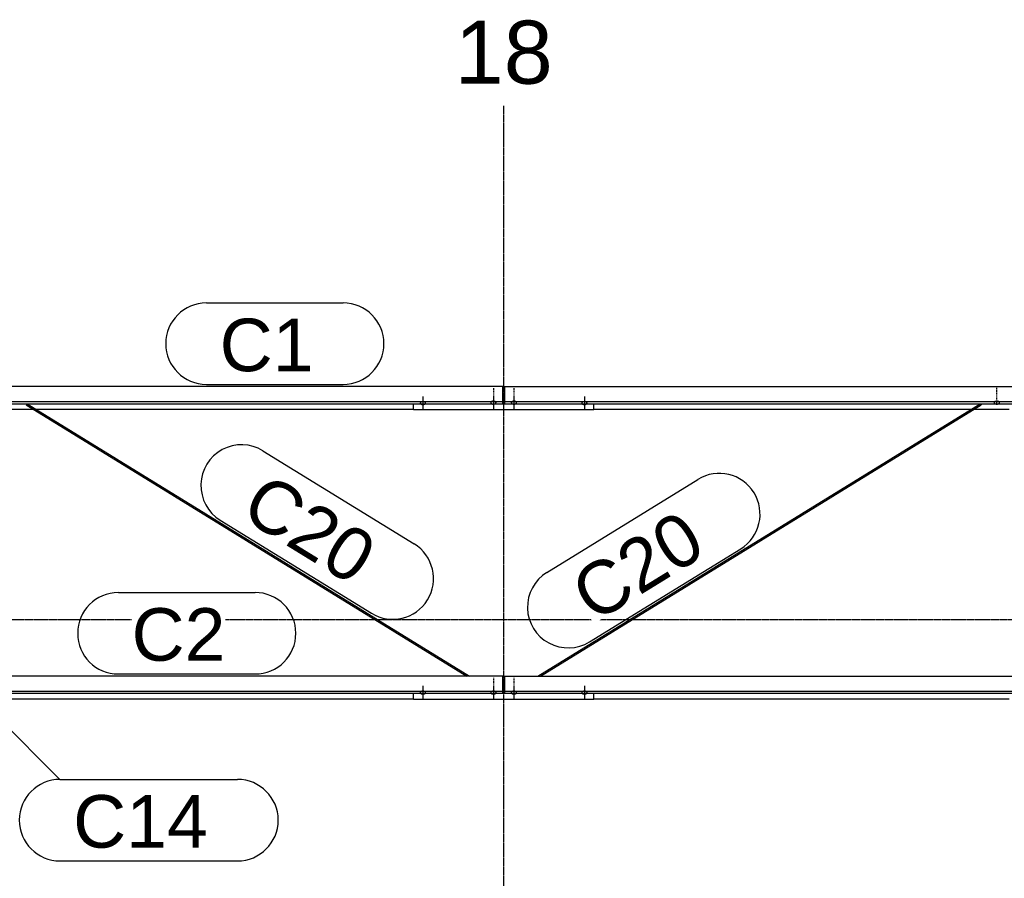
# Model space of a CAD drawing. Header units: millimetres. Extents: x -4888 to 73862, y -29046 to 15504.
# Tile 109 of 111: x 57851 to 61205, y 9708 to 12633. Entities that reach past the tile are written whole.
import ezdxf

# ---------------------------------------------------------------- set-up
doc = ezdxf.new("R2010")
doc.units = ezdxf.units.MM
doc.linetypes.add('DXK_LINE_DOT2', pattern=[3.9198, 1.9599, -1.9599])
doc.linetypes.add('DXK_LINE_DOT3', pattern=[5.9187, 2.979, -0.9799, 0.9799, -0.9799])
doc.styles.add('Arial', font='ARIAL.TTF', dxfattribs={"height": 0.2})

# ---------------------------------------------------------------- blocks, each defined once
blk = doc.blocks.new('Bolt-1953139-17663 - 1282')
at = {"color": 5, "linetype": 'DXK_LINE_DOT2'}
blk.add_line((59465, 10391.8), (59465, 10349.5), dxfattribs=at)
blk = doc.blocks.new('Bolt-1953139-17667 - 1282')
at = {"color": 5, "linetype": 'Continuous'}
for p, q in [((59216.2, 10341.9), (59216, 10341.4)), ((59216, 10341.4), (59216, 10340.9)), ((59216, 10340.9), (59216, 10340.5)), ((59216, 10340.5), (59216.2, 10340)), ((59216.4, 10342.3), (59216.2, 10341.9)), ((59216.2, 10340), (59216.4, 10339.6)), ((59216.7, 10342.8), (59216.4, 10342.3)), ((59216.4, 10339.6), (59216.7, 10339.1)), ((59217.1, 10343.2), (59216.7, 10342.8)), ((59216.7, 10339.1), (59217.1, 10338.7)), ((59217.5, 10343.6), (59217.1, 10343.2)), ((59217.1, 10338.7), (59217.5, 10338.3)), ((59218, 10344), (59217.5, 10343.6)), ((59217.5, 10338.3), (59218, 10337.9)), ((59218.6, 10344.3), (59218, 10344)), ((59218, 10337.9), (59218.6, 10337.6)), ((59219.3, 10344.7), (59218.6, 10344.3)), ((59218.6, 10337.6), (59219.3, 10337.2)), ((59220, 10344.9), (59219.3, 10344.7)), ((59219.3, 10337.2), (59220, 10337)), ((59220.8, 10345.2), (59220, 10344.9)), ((59220, 10337), (59220.8, 10336.7)), ((59221.6, 10345.4), (59220.8, 10345.2)), ((59220.8, 10336.7), (59221.6, 10336.5)), ((59222.4, 10345.5), (59221.6, 10345.4)), ((59221.6, 10336.5), (59222.4, 10336.4)), ((59223.2, 10345.6), (59222.4, 10345.5)), ((59222.4, 10336.4), (59223.2, 10336.3)), ((59224.1, 10345.7), (59223.2, 10345.6)), ((59223.2, 10336.3), (59224.1, 10336.2)), ((59225, 10345.7), (59224.1, 10345.7)), ((59224.1, 10336.2), (59225, 10336.2)), ((59225, 10363.5), (59225, 10321.1)), ((59225.9, 10345.7), (59225, 10345.7)), ((59225, 10336.2), (59225.9, 10336.2)), ((59226.8, 10345.6), (59225.9, 10345.7)), ((59225.9, 10336.2), (59226.8, 10336.3)), ((59227.6, 10345.5), (59226.8, 10345.6)), ((59226.8, 10336.3), (59227.6, 10336.4)), ((59228.4, 10345.4), (59227.6, 10345.5)), ((59227.6, 10336.4), (59228.4, 10336.5)), ((59229.2, 10345.2), (59228.4, 10345.4)), ((59228.4, 10336.5), (59229.2, 10336.7)), ((59230, 10344.9), (59229.2, 10345.2)), ((59229.2, 10336.7), (59230, 10337)), ((59230.7, 10344.7), (59230, 10344.9)), ((59230, 10337), (59230.7, 10337.2)), ((59231.4, 10344.3), (59230.7, 10344.7)), ((59230.7, 10337.2), (59231.4, 10337.6)), ((59232, 10344), (59231.4, 10344.3)), ((59231.4, 10337.6), (59232, 10337.9)), ((59232.5, 10343.6), (59232, 10344)), ((59232, 10337.9), (59232.5, 10338.3)), ((59232.9, 10343.2), (59232.5, 10343.6)), ((59232.5, 10338.3), (59232.9, 10338.7)), ((59233.3, 10342.8), (59232.9, 10343.2)), ((59232.9, 10338.7), (59233.3, 10339.1)), ((59233.6, 10342.3), (59233.3, 10342.8)), ((59233.3, 10339.1), (59233.6, 10339.6)), ((59233.8, 10341.9), (59233.6, 10342.3)), ((59233.6, 10339.6), (59233.8, 10340)), ((59234, 10341.4), (59233.8, 10341.9)), ((59233.8, 10340), (59234, 10340.5)), ((59234, 10340.9), (59234, 10341.4)), ((59234, 10340.5), (59234, 10340.9))]:
    blk.add_line(p, q, dxfattribs=at)
blk = doc.blocks.new('Bolt-1953139-17631 - 1282')
at = {"color": 5, "linetype": 'Continuous'}
for p, q in [((59775, 11349.8), (59775, 11307.4)), ((59766.2, 11328.2), (59766, 11327.7)), ((59766, 11327.7), (59766, 11327.2)), ((59766, 11327.2), (59766, 11326.8)), ((59766, 11326.8), (59766.2, 11326.3)), ((59766.4, 11328.6), (59766.2, 11328.2)), ((59766.2, 11326.3), (59766.4, 11325.8)), ((59766.7, 11329.1), (59766.4, 11328.6)), ((59766.4, 11325.8), (59766.7, 11325.4)), ((59767.1, 11329.5), (59766.7, 11329.1)), ((59766.7, 11325.4), (59767.1, 11325)), ((59767.5, 11329.9), (59767.1, 11329.5)), ((59767.1, 11325), (59767.5, 11324.6)), ((59768, 11330.3), (59767.5, 11329.9)), ((59767.5, 11324.6), (59768, 11324.2)), ((59768.6, 11330.6), (59768, 11330.3)), ((59768, 11324.2), (59768.6, 11323.8)), ((59769.3, 11330.9), (59768.6, 11330.6)), ((59768.6, 11323.8), (59769.3, 11323.5)), ((59770, 11331.2), (59769.3, 11330.9)), ((59769.3, 11323.5), (59770, 11323.3)), ((59770.8, 11331.5), (59770, 11331.2)), ((59770, 11323.3), (59770.8, 11323)), ((59771.6, 11331.7), (59770.8, 11331.5)), ((59770.8, 11323), (59771.6, 11322.8)), ((59772.4, 11331.8), (59771.6, 11331.7)), ((59771.6, 11322.8), (59772.4, 11322.7)), ((59773.2, 11331.9), (59772.4, 11331.8)), ((59772.4, 11322.7), (59773.2, 11322.5)), ((59774.1, 11332), (59773.2, 11331.9)), ((59773.2, 11322.5), (59774.1, 11322.5)), ((59775, 11332), (59774.1, 11332)), ((59774.1, 11322.5), (59775, 11322.4)), ((59775.9, 11332), (59775, 11332)), ((59775, 11322.4), (59775.9, 11322.5)), ((59776.8, 11331.9), (59775.9, 11332)), ((59775.9, 11322.5), (59776.8, 11322.5)), ((59777.6, 11331.8), (59776.8, 11331.9)), ((59776.8, 11322.5), (59777.6, 11322.7)), ((59778.4, 11331.7), (59777.6, 11331.8)), ((59777.6, 11322.7), (59778.4, 11322.8)), ((59779.2, 11331.5), (59778.4, 11331.7)), ((59778.4, 11322.8), (59779.2, 11323)), ((59780, 11331.2), (59779.2, 11331.5)), ((59779.2, 11323), (59780, 11323.3)), ((59780.7, 11330.9), (59780, 11331.2)), ((59780, 11323.3), (59780.7, 11323.5)), ((59781.4, 11330.6), (59780.7, 11330.9)), ((59780.7, 11323.5), (59781.4, 11323.8)), ((59782, 11330.3), (59781.4, 11330.6)), ((59781.4, 11323.8), (59782, 11324.2)), ((59782.5, 11329.9), (59782, 11330.3)), ((59782, 11324.2), (59782.5, 11324.6)), ((59782.9, 11329.5), (59782.5, 11329.9)), ((59782.5, 11324.6), (59782.9, 11325)), ((59783.3, 11329.1), (59782.9, 11329.5)), ((59782.9, 11325), (59783.3, 11325.4)), ((59783.6, 11328.6), (59783.3, 11329.1)), ((59783.3, 11325.4), (59783.6, 11325.8)), ((59783.8, 11328.2), (59783.6, 11328.6)), ((59783.6, 11325.8), (59783.8, 11326.3)), ((59784, 11327.7), (59783.8, 11328.2)), ((59783.8, 11326.3), (59784, 11326.8)), ((59784, 11327.2), (59784, 11327.7)), ((59784, 11326.8), (59784, 11327.2))]:
    blk.add_line(p, q, dxfattribs=at)
blk = doc.blocks.new('Part-1953139-17227 - 1282')
at = {"color": 3, "linetype": 'Continuous'}
for p, q in [((59497, 11383.2), (56003, 11383.2)), ((56003, 11383.2), (56003, 11324.9)), ((59497, 11324.9), (59497, 11383.2)), ((56003, 11332.4), (59497, 11332.4)), ((56003, 11324.9), (59497, 11324.9)), ((56003, 11306.2), (56003, 11324.9)), ((56003, 11306.2), (57593.5, 11306.2)), ((57602.6, 11306.2), (57722, 11306.2)), ((57769, 11306.2), (57897.4, 11306.2)), ((57906.5, 11306.2), (59193, 11306.2))]:
    blk.add_line(p, q, dxfattribs=at)
blk = doc.blocks.new('GridLine-1953139-4961 - 1282')
at = {"color": 174, "linetype": 'DXK_LINE_DOT3'}
blk.add_line((-1750, 10590), (64750, 10590), dxfattribs=at)
blk = doc.blocks.new('Bolt-1953139-17668 - 1282')
at = {"color": 5, "linetype": 'Continuous'}
for p, q in [((59766.2, 10341.9), (59766, 10341.4)), ((59766, 10341.4), (59766, 10340.9)), ((59766, 10340.9), (59766, 10340.5)), ((59766, 10340.5), (59766.2, 10340)), ((59766.4, 10342.3), (59766.2, 10341.9)), ((59766.2, 10340), (59766.4, 10339.6)), ((59766.7, 10342.8), (59766.4, 10342.3)), ((59766.4, 10339.6), (59766.7, 10339.1)), ((59767.1, 10343.2), (59766.7, 10342.8)), ((59766.7, 10339.1), (59767.1, 10338.7)), ((59767.5, 10343.6), (59767.1, 10343.2)), ((59767.1, 10338.7), (59767.5, 10338.3)), ((59768, 10344), (59767.5, 10343.6)), ((59767.5, 10338.3), (59768, 10337.9)), ((59768.6, 10344.3), (59768, 10344)), ((59768, 10337.9), (59768.6, 10337.6)), ((59769.3, 10344.7), (59768.6, 10344.3)), ((59768.6, 10337.6), (59769.3, 10337.2)), ((59770, 10344.9), (59769.3, 10344.7)), ((59769.3, 10337.2), (59770, 10337)), ((59770.8, 10345.2), (59770, 10344.9)), ((59770, 10337), (59770.8, 10336.7)), ((59771.6, 10345.4), (59770.8, 10345.2)), ((59770.8, 10336.7), (59771.6, 10336.5)), ((59772.4, 10345.5), (59771.6, 10345.4)), ((59771.6, 10336.5), (59772.4, 10336.4)), ((59773.2, 10345.6), (59772.4, 10345.5)), ((59772.4, 10336.4), (59773.2, 10336.3)), ((59774.1, 10345.7), (59773.2, 10345.6)), ((59773.2, 10336.3), (59774.1, 10336.2)), ((59775, 10345.7), (59774.1, 10345.7)), ((59774.1, 10336.2), (59775, 10336.2)), ((59775, 10363.5), (59775, 10321.1)), ((59775.9, 10345.7), (59775, 10345.7)), ((59775, 10336.2), (59775.9, 10336.2)), ((59776.8, 10345.6), (59775.9, 10345.7)), ((59775.9, 10336.2), (59776.8, 10336.3)), ((59777.6, 10345.5), (59776.8, 10345.6)), ((59776.8, 10336.3), (59777.6, 10336.4)), ((59778.4, 10345.4), (59777.6, 10345.5)), ((59777.6, 10336.4), (59778.4, 10336.5)), ((59779.2, 10345.2), (59778.4, 10345.4)), ((59778.4, 10336.5), (59779.2, 10336.7)), ((59780, 10344.9), (59779.2, 10345.2)), ((59779.2, 10336.7), (59780, 10337)), ((59780.7, 10344.7), (59780, 10344.9)), ((59780, 10337), (59780.7, 10337.2)), ((59781.4, 10344.3), (59780.7, 10344.7)), ((59780.7, 10337.2), (59781.4, 10337.6)), ((59782, 10344), (59781.4, 10344.3)), ((59781.4, 10337.6), (59782, 10337.9)), ((59782.5, 10343.6), (59782, 10344)), ((59782, 10337.9), (59782.5, 10338.3)), ((59782.9, 10343.2), (59782.5, 10343.6)), ((59782.5, 10338.3), (59782.9, 10338.7)), ((59783.3, 10342.8), (59782.9, 10343.2)), ((59782.9, 10338.7), (59783.3, 10339.1)), ((59783.6, 10342.3), (59783.3, 10342.8)), ((59783.3, 10339.1), (59783.6, 10339.6)), ((59783.8, 10341.9), (59783.6, 10342.3)), ((59783.6, 10339.6), (59783.8, 10340)), ((59784, 10341.4), (59783.8, 10341.9)), ((59783.8, 10340), (59784, 10340.5)), ((59784, 10340.9), (59784, 10341.4)), ((59784, 10340.5), (59784, 10340.9))]:
    blk.add_line(p, q, dxfattribs=at)
blk = doc.blocks.new('Part-1953139-17228 - 1282')
at = {"color": 3, "linetype": 'Continuous'}
for p, q in [((59497, 10396.9), (56003, 10396.9)), ((56003, 10396.9), (56003, 10338.6)), ((59497, 10338.6), (59497, 10396.9)), ((56003, 10346.1), (59497, 10346.1)), ((56003, 10338.6), (59497, 10338.6)), ((56307, 10319.9), (57722, 10319.9)), ((57769, 10319.9), (59193, 10319.9))]:
    blk.add_line(p, q, dxfattribs=at)
blk = doc.blocks.new('Part-1953139-17242 - 1282')
at = {"color": 3, "linetype": 'Continuous'}
for p, q in [((59503, 10396.9), (64015.3, 10396.9)), ((59503, 10396.9), (59503, 10338.6)), ((59503, 10346.1), (64015.3, 10346.1)), ((59503, 10338.6), (64015.3, 10338.6)), ((59807, 10319.9), (61222, 10319.9)), ((61269, 10319.9), (64015.3, 10319.9))]:
    blk.add_line(p, q, dxfattribs=at)
blk = doc.blocks.new('Bolt-1953139-17662 - 1282')
at = {"color": 5, "linetype": 'Continuous'}
for p, q in [((59456.2, 10341.9), (59456, 10341.4)), ((59456, 10341.4), (59456, 10340.9)), ((59456, 10340.9), (59456, 10340.5)), ((59456, 10340.5), (59456.2, 10340)), ((59456.4, 10342.3), (59456.2, 10341.9)), ((59456.2, 10340), (59456.4, 10339.6)), ((59456.7, 10342.8), (59456.4, 10342.3)), ((59456.4, 10339.6), (59456.7, 10339.1)), ((59457.1, 10343.2), (59456.7, 10342.8)), ((59456.7, 10339.1), (59457.1, 10338.7)), ((59457.5, 10343.6), (59457.1, 10343.2)), ((59457.1, 10338.7), (59457.5, 10338.3)), ((59458, 10344), (59457.5, 10343.6)), ((59457.5, 10338.3), (59458, 10337.9)), ((59458.6, 10344.3), (59458, 10344)), ((59458, 10337.9), (59458.6, 10337.6)), ((59459.3, 10344.7), (59458.6, 10344.3)), ((59458.6, 10337.6), (59459.3, 10337.2)), ((59460, 10344.9), (59459.3, 10344.7)), ((59459.3, 10337.2), (59460, 10337)), ((59460.8, 10345.2), (59460, 10344.9)), ((59460, 10337), (59460.8, 10336.7)), ((59461.6, 10345.4), (59460.8, 10345.2)), ((59460.8, 10336.7), (59461.6, 10336.5)), ((59462.4, 10345.5), (59461.6, 10345.4)), ((59461.6, 10336.5), (59462.4, 10336.4)), ((59463.2, 10345.6), (59462.4, 10345.5)), ((59462.4, 10336.4), (59463.2, 10336.3)), ((59464.1, 10345.7), (59463.2, 10345.6)), ((59463.2, 10336.3), (59464.1, 10336.2)), ((59465, 10345.7), (59464.1, 10345.7)), ((59464.1, 10336.2), (59465, 10336.2)), ((59465, 10362), (59465, 10319.7)), ((59465.9, 10345.7), (59465, 10345.7)), ((59465, 10336.2), (59465.9, 10336.2)), ((59466.8, 10345.6), (59465.9, 10345.7)), ((59465.9, 10336.2), (59466.8, 10336.3)), ((59467.6, 10345.5), (59466.8, 10345.6)), ((59466.8, 10336.3), (59467.6, 10336.4)), ((59468.4, 10345.4), (59467.6, 10345.5)), ((59467.6, 10336.4), (59468.4, 10336.5)), ((59469.2, 10345.2), (59468.4, 10345.4)), ((59468.4, 10336.5), (59469.2, 10336.7)), ((59470, 10344.9), (59469.2, 10345.2)), ((59469.2, 10336.7), (59470, 10337)), ((59470.7, 10344.7), (59470, 10344.9)), ((59470, 10337), (59470.7, 10337.2)), ((59471.4, 10344.3), (59470.7, 10344.7)), ((59470.7, 10337.2), (59471.4, 10337.6)), ((59472, 10344), (59471.4, 10344.3)), ((59471.4, 10337.6), (59472, 10337.9)), ((59472.5, 10343.6), (59472, 10344)), ((59472, 10337.9), (59472.5, 10338.3)), ((59472.9, 10343.2), (59472.5, 10343.6)), ((59472.5, 10338.3), (59472.9, 10338.7)), ((59473.3, 10342.8), (59472.9, 10343.2)), ((59472.9, 10338.7), (59473.3, 10339.1)), ((59473.6, 10342.3), (59473.3, 10342.8)), ((59473.3, 10339.1), (59473.6, 10339.6)), ((59473.8, 10341.9), (59473.6, 10342.3)), ((59473.6, 10339.6), (59473.8, 10340)), ((59474, 10341.4), (59473.8, 10341.9)), ((59473.8, 10340), (59474, 10340.5)), ((59474, 10340.9), (59474, 10341.4)), ((59474, 10340.5), (59474, 10340.9))]:
    blk.add_line(p, q, dxfattribs=at)
blk = doc.blocks.new('Part-1953139-17666 - 1282')
at = {"color": 3, "linetype": 'Continuous'}
for p, q in [((59497, 10394.5), (59503, 10394.5)), ((59193, 10317.5), (59193, 10338.6)), ((59497, 10347.9), (59503, 10347.9)), ((59497, 10339.4), (59503, 10339.4)), ((59807, 10317.5), (59807, 10338.6)), ((59807, 10317.5), (59193, 10317.5))]:
    blk.add_line(p, q, dxfattribs=at)
blk = doc.blocks.new('Bolt-1953139-17630 - 1282')
at = {"color": 5, "linetype": 'DXK_LINE_DOT2'}
blk.add_line((59465, 11378.1), (59465, 11335.8), dxfattribs=at)
blk = doc.blocks.new('Bolt-1953139-17627 - 1282')
at = {"color": 5, "linetype": 'Continuous'}
for p, q in [((59535, 11348.3), (59535, 11306)), ((59526.2, 11329.5), (59526, 11329.1)), ((59526, 11329.1), (59526, 11328.6)), ((59526, 11328.6), (59526, 11328.1)), ((59526, 11328.1), (59526.2, 11327.7)), ((59526.4, 11330), (59526.2, 11329.5)), ((59526.2, 11327.7), (59526.4, 11327.2)), ((59526.7, 11330.4), (59526.4, 11330)), ((59526.4, 11327.2), (59526.7, 11326.8)), ((59527.1, 11330.8), (59526.7, 11330.4)), ((59526.7, 11326.8), (59527.1, 11326.3)), ((59527.5, 11331.2), (59527.1, 11330.8)), ((59527.1, 11326.3), (59527.5, 11325.9)), ((59528, 11331.6), (59527.5, 11331.2)), ((59527.5, 11325.9), (59528, 11325.5)), ((59528.6, 11332), (59528, 11331.6)), ((59528, 11325.5), (59528.6, 11325.2)), ((59529.3, 11332.3), (59528.6, 11332)), ((59528.6, 11325.2), (59529.3, 11324.9)), ((59530, 11332.6), (59529.3, 11332.3)), ((59529.3, 11324.9), (59530, 11324.6)), ((59530.8, 11332.8), (59530, 11332.6)), ((59530, 11324.6), (59530.8, 11324.4)), ((59531.6, 11333), (59530.8, 11332.8)), ((59530.8, 11324.4), (59531.6, 11324.2)), ((59532.4, 11333.2), (59531.6, 11333)), ((59531.6, 11324.2), (59532.4, 11324)), ((59533.2, 11333.3), (59532.4, 11333.2)), ((59532.4, 11324), (59533.2, 11323.9)), ((59534.1, 11333.4), (59533.2, 11333.3)), ((59533.2, 11323.9), (59534.1, 11323.8)), ((59535, 11333.4), (59534.1, 11333.4)), ((59534.1, 11323.8), (59535, 11323.8)), ((59535.9, 11333.4), (59535, 11333.4)), ((59535, 11323.8), (59535.9, 11323.8)), ((59536.8, 11333.3), (59535.9, 11333.4)), ((59535.9, 11323.8), (59536.8, 11323.9)), ((59537.6, 11333.2), (59536.8, 11333.3)), ((59536.8, 11323.9), (59537.6, 11324)), ((59538.4, 11333), (59537.6, 11333.2)), ((59537.6, 11324), (59538.4, 11324.2)), ((59539.2, 11332.8), (59538.4, 11333)), ((59538.4, 11324.2), (59539.2, 11324.4)), ((59540, 11332.6), (59539.2, 11332.8)), ((59539.2, 11324.4), (59540, 11324.6)), ((59540.7, 11332.3), (59540, 11332.6)), ((59540, 11324.6), (59540.7, 11324.9)), ((59541.4, 11332), (59540.7, 11332.3)), ((59540.7, 11324.9), (59541.4, 11325.2)), ((59542, 11331.6), (59541.4, 11332)), ((59541.4, 11325.2), (59542, 11325.5)), ((59542.5, 11331.2), (59542, 11331.6)), ((59542, 11325.5), (59542.5, 11325.9)), ((59542.9, 11330.8), (59542.5, 11331.2)), ((59542.5, 11325.9), (59542.9, 11326.3)), ((59543.3, 11330.4), (59542.9, 11330.8)), ((59542.9, 11326.3), (59543.3, 11326.8)), ((59543.6, 11330), (59543.3, 11330.4)), ((59543.3, 11326.8), (59543.6, 11327.2)), ((59543.8, 11329.5), (59543.6, 11330)), ((59543.6, 11327.2), (59543.8, 11327.7)), ((59544, 11329.1), (59543.8, 11329.5)), ((59543.8, 11327.7), (59544, 11328.1)), ((59544, 11328.6), (59544, 11329.1)), ((59544, 11328.1), (59544, 11328.6))]:
    blk.add_line(p, q, dxfattribs=at)
blk = doc.blocks.new('GridLine-1953139-4958 - 1282')
at = {"color": 174, "linetype": 'DXK_LINE_DOT3'}
blk.add_line((59500, -1750), (59500, 12340), dxfattribs=at)
at = {"color": 136, "linetype": 'Continuous', "style": 'Arial'}
blk.add_text('18', height=214.89, dxfattribs=at).set_placement((59333.2, 12415))
blk = doc.blocks.new('Bolt-1953139-17629 - 1282')
at = {"color": 5, "linetype": 'Continuous'}
for p, q in [((59465, 11348.3), (59465, 11306)), ((59456.2, 11329.5), (59456, 11329.1)), ((59456, 11329.1), (59456, 11328.6)), ((59456, 11328.6), (59456, 11328.1)), ((59456, 11328.1), (59456.2, 11327.7)), ((59456.4, 11330), (59456.2, 11329.5)), ((59456.2, 11327.7), (59456.4, 11327.2)), ((59456.7, 11330.4), (59456.4, 11330)), ((59456.4, 11327.2), (59456.7, 11326.8)), ((59457.1, 11330.8), (59456.7, 11330.4)), ((59456.7, 11326.8), (59457.1, 11326.3)), ((59457.5, 11331.3), (59457.1, 11330.8)), ((59457.1, 11326.3), (59457.5, 11325.9)), ((59458, 11331.6), (59457.5, 11331.3)), ((59457.5, 11325.9), (59458, 11325.6)), ((59458.6, 11332), (59458, 11331.6)), ((59458, 11325.6), (59458.6, 11325.2)), ((59459.3, 11332.3), (59458.6, 11332)), ((59458.6, 11325.2), (59459.3, 11324.9)), ((59460, 11332.6), (59459.3, 11332.3)), ((59459.3, 11324.9), (59460, 11324.6)), ((59460.8, 11332.8), (59460, 11332.6)), ((59460, 11324.6), (59460.8, 11324.4)), ((59461.6, 11333), (59460.8, 11332.8)), ((59460.8, 11324.4), (59461.6, 11324.2)), ((59462.4, 11333.2), (59461.6, 11333)), ((59461.6, 11324.2), (59462.4, 11324)), ((59463.2, 11333.3), (59462.4, 11333.2)), ((59462.4, 11324), (59463.2, 11323.9)), ((59464.1, 11333.4), (59463.2, 11333.3)), ((59463.2, 11323.9), (59464.1, 11323.8)), ((59465, 11333.4), (59464.1, 11333.4)), ((59464.1, 11323.8), (59465, 11323.8)), ((59465.9, 11333.4), (59465, 11333.4)), ((59465, 11323.8), (59465.9, 11323.8)), ((59466.8, 11333.3), (59465.9, 11333.4)), ((59465.9, 11323.8), (59466.8, 11323.9)), ((59467.6, 11333.2), (59466.8, 11333.3)), ((59466.8, 11323.9), (59467.6, 11324)), ((59468.4, 11333), (59467.6, 11333.2)), ((59467.6, 11324), (59468.4, 11324.2)), ((59469.2, 11332.8), (59468.4, 11333)), ((59468.4, 11324.2), (59469.2, 11324.4)), ((59470, 11332.6), (59469.2, 11332.8)), ((59469.2, 11324.4), (59470, 11324.6)), ((59470.7, 11332.3), (59470, 11332.6)), ((59470, 11324.6), (59470.7, 11324.9)), ((59471.4, 11332), (59470.7, 11332.3)), ((59470.7, 11324.9), (59471.4, 11325.2)), ((59472, 11331.6), (59471.4, 11332)), ((59471.4, 11325.2), (59472, 11325.6)), ((59472.5, 11331.3), (59472, 11331.6)), ((59472, 11325.6), (59472.5, 11325.9)), ((59472.9, 11330.8), (59472.5, 11331.3)), ((59472.5, 11325.9), (59472.9, 11326.3)), ((59473.3, 11330.4), (59472.9, 11330.8)), ((59472.9, 11326.3), (59473.3, 11326.8)), ((59473.6, 11330), (59473.3, 11330.4)), ((59473.3, 11326.8), (59473.6, 11327.2)), ((59473.8, 11329.5), (59473.6, 11330)), ((59473.6, 11327.2), (59473.8, 11327.7)), ((59474, 11329.1), (59473.8, 11329.5)), ((59473.8, 11327.7), (59474, 11328.1)), ((59474, 11328.6), (59474, 11329.1)), ((59474, 11328.1), (59474, 11328.6))]:
    blk.add_line(p, q, dxfattribs=at)
blk = doc.blocks.new('Part-1953139-17241 - 1282')
at = {"color": 3, "linetype": 'Continuous'}
for p, q in [((59503, 11383.2), (64015.3, 11383.2)), ((59503, 11383.2), (59503, 11324.9)), ((59503, 11332.4), (64015.3, 11332.4)), ((59503, 11324.9), (64015.3, 11324.9)), ((59807, 11306.2), (61093.5, 11306.2)), ((61102.6, 11306.2), (61222, 11306.2)), ((61269, 11306.2), (61397.4, 11306.2)), ((61406.5, 11306.2), (63994.5, 11306.2)), ((64001.1, 11306.2), (64015.3, 11306.2))]:
    blk.add_line(p, q, dxfattribs=at)
blk = doc.blocks.new('Part-1953139-17626 - 1282')
at = {"color": 3, "linetype": 'Continuous'}
for p, q in [((59497, 11380.7), (59503, 11380.7)), ((59193, 11303.8), (59193, 11324.9)), ((59497, 11334.2), (59503, 11334.2)), ((59497, 11325.7), (59503, 11325.7)), ((59807, 11303.8), (59807, 11324.9)), ((59807, 11303.8), (59193, 11303.8))]:
    blk.add_line(p, q, dxfattribs=at)
blk = doc.blocks.new('Bolt-1953139-17628 - 1282')
at = {"color": 5, "linetype": 'DXK_LINE_DOT2'}
blk.add_line((59535, 11378.1), (59535, 11335.8), dxfattribs=at)
blk = doc.blocks.new('Bolt-1953139-17632 - 1282')
at = {"color": 5, "linetype": 'Continuous'}
for p, q in [((59225, 11349.8), (59225, 11307.4)), ((59216.2, 11328.2), (59216, 11327.7)), ((59216, 11327.7), (59216, 11327.2)), ((59216, 11327.2), (59216, 11326.8)), ((59216, 11326.8), (59216.2, 11326.3)), ((59216.4, 11328.6), (59216.2, 11328.2)), ((59216.2, 11326.3), (59216.4, 11325.8)), ((59216.7, 11329.1), (59216.4, 11328.6)), ((59216.4, 11325.8), (59216.7, 11325.4)), ((59217.1, 11329.5), (59216.7, 11329.1)), ((59216.7, 11325.4), (59217.1, 11325)), ((59217.5, 11329.9), (59217.1, 11329.5)), ((59217.1, 11325), (59217.5, 11324.6)), ((59218, 11330.3), (59217.5, 11329.9)), ((59217.5, 11324.6), (59218, 11324.2)), ((59218.6, 11330.6), (59218, 11330.3)), ((59218, 11324.2), (59218.6, 11323.8)), ((59219.3, 11330.9), (59218.6, 11330.6)), ((59218.6, 11323.8), (59219.3, 11323.5)), ((59220, 11331.2), (59219.3, 11330.9)), ((59219.3, 11323.5), (59220, 11323.3)), ((59220.8, 11331.5), (59220, 11331.2)), ((59220, 11323.3), (59220.8, 11323)), ((59221.6, 11331.7), (59220.8, 11331.5)), ((59220.8, 11323), (59221.6, 11322.8)), ((59222.4, 11331.8), (59221.6, 11331.7)), ((59221.6, 11322.8), (59222.4, 11322.7)), ((59223.2, 11331.9), (59222.4, 11331.8)), ((59222.4, 11322.7), (59223.2, 11322.5)), ((59224.1, 11332), (59223.2, 11331.9)), ((59223.2, 11322.5), (59224.1, 11322.5)), ((59225, 11332), (59224.1, 11332)), ((59224.1, 11322.5), (59225, 11322.4)), ((59225.9, 11332), (59225, 11332)), ((59225, 11322.4), (59225.9, 11322.5)), ((59226.8, 11331.9), (59225.9, 11332)), ((59225.9, 11322.5), (59226.8, 11322.5)), ((59227.6, 11331.8), (59226.8, 11331.9)), ((59226.8, 11322.5), (59227.6, 11322.7)), ((59228.4, 11331.7), (59227.6, 11331.8)), ((59227.6, 11322.7), (59228.4, 11322.8)), ((59229.2, 11331.5), (59228.4, 11331.7)), ((59228.4, 11322.8), (59229.2, 11323)), ((59230, 11331.2), (59229.2, 11331.5)), ((59229.2, 11323), (59230, 11323.3)), ((59230.7, 11330.9), (59230, 11331.2)), ((59230, 11323.3), (59230.7, 11323.5)), ((59231.4, 11330.6), (59230.7, 11330.9)), ((59230.7, 11323.5), (59231.4, 11323.8)), ((59232, 11330.3), (59231.4, 11330.6)), ((59231.4, 11323.8), (59232, 11324.2)), ((59232.5, 11329.9), (59232, 11330.3)), ((59232, 11324.2), (59232.5, 11324.6)), ((59232.9, 11329.5), (59232.5, 11329.9)), ((59232.5, 11324.6), (59232.9, 11325)), ((59233.3, 11329.1), (59232.9, 11329.5)), ((59232.9, 11325), (59233.3, 11325.4)), ((59233.6, 11328.6), (59233.3, 11329.1)), ((59233.3, 11325.4), (59233.6, 11325.8)), ((59233.8, 11328.2), (59233.6, 11328.6)), ((59233.6, 11325.8), (59233.8, 11326.3)), ((59234, 11327.7), (59233.8, 11328.2)), ((59233.8, 11326.3), (59234, 11326.8)), ((59234, 11327.2), (59234, 11327.7)), ((59234, 11326.8), (59234, 11327.2))]:
    blk.add_line(p, q, dxfattribs=at)
blk = doc.blocks.new('Bolt-1953139-17664 - 1282')
at = {"color": 5, "linetype": 'Continuous'}
for p, q in [((59526.2, 10341.9), (59526, 10341.4)), ((59526, 10341.4), (59526, 10340.9)), ((59526, 10340.9), (59526, 10340.5)), ((59526, 10340.5), (59526.2, 10340)), ((59526.4, 10342.3), (59526.2, 10341.9)), ((59526.2, 10340), (59526.4, 10339.6)), ((59526.7, 10342.8), (59526.4, 10342.3)), ((59526.4, 10339.6), (59526.7, 10339.1)), ((59527.1, 10343.2), (59526.7, 10342.8)), ((59526.7, 10339.1), (59527.1, 10338.7)), ((59527.5, 10343.6), (59527.1, 10343.2)), ((59527.1, 10338.7), (59527.5, 10338.3)), ((59528, 10344), (59527.5, 10343.6)), ((59527.5, 10338.3), (59528, 10337.9)), ((59528.6, 10344.3), (59528, 10344)), ((59528, 10337.9), (59528.6, 10337.6)), ((59529.3, 10344.7), (59528.6, 10344.3)), ((59528.6, 10337.6), (59529.3, 10337.2)), ((59530, 10344.9), (59529.3, 10344.7)), ((59529.3, 10337.2), (59530, 10337)), ((59530.8, 10345.2), (59530, 10344.9)), ((59530, 10337), (59530.8, 10336.7)), ((59531.6, 10345.4), (59530.8, 10345.2)), ((59530.8, 10336.7), (59531.6, 10336.5)), ((59532.4, 10345.5), (59531.6, 10345.4)), ((59531.6, 10336.5), (59532.4, 10336.4)), ((59533.2, 10345.6), (59532.4, 10345.5)), ((59532.4, 10336.4), (59533.2, 10336.3)), ((59534.1, 10345.7), (59533.2, 10345.6)), ((59533.2, 10336.3), (59534.1, 10336.2)), ((59535, 10345.7), (59534.1, 10345.7)), ((59534.1, 10336.2), (59535, 10336.2)), ((59535, 10362), (59535, 10319.7)), ((59535.9, 10345.7), (59535, 10345.7)), ((59535, 10336.2), (59535.9, 10336.2)), ((59536.8, 10345.6), (59535.9, 10345.7)), ((59535.9, 10336.2), (59536.8, 10336.3)), ((59537.6, 10345.5), (59536.8, 10345.6)), ((59536.8, 10336.3), (59537.6, 10336.4)), ((59538.4, 10345.4), (59537.6, 10345.5)), ((59537.6, 10336.4), (59538.4, 10336.5)), ((59539.2, 10345.2), (59538.4, 10345.4)), ((59538.4, 10336.5), (59539.2, 10336.7)), ((59540, 10344.9), (59539.2, 10345.2)), ((59539.2, 10336.7), (59540, 10337)), ((59540.7, 10344.7), (59540, 10344.9)), ((59540, 10337), (59540.7, 10337.2)), ((59541.4, 10344.3), (59540.7, 10344.7)), ((59540.7, 10337.2), (59541.4, 10337.6)), ((59542, 10344), (59541.4, 10344.3)), ((59541.4, 10337.6), (59542, 10337.9)), ((59542.5, 10343.6), (59542, 10344)), ((59542, 10337.9), (59542.5, 10338.3)), ((59542.9, 10343.2), (59542.5, 10343.6)), ((59542.5, 10338.3), (59542.9, 10338.7)), ((59543.3, 10342.8), (59542.9, 10343.2)), ((59542.9, 10338.7), (59543.3, 10339.1)), ((59543.6, 10342.3), (59543.3, 10342.8)), ((59543.3, 10339.1), (59543.6, 10339.6)), ((59543.8, 10341.9), (59543.6, 10342.3)), ((59543.6, 10339.6), (59543.8, 10340)), ((59544, 10341.4), (59543.8, 10341.9)), ((59543.8, 10340), (59544, 10340.5)), ((59544, 10340.9), (59544, 10341.4)), ((59544, 10340.5), (59544, 10340.9))]:
    blk.add_line(p, q, dxfattribs=at)
blk = doc.blocks.new('Bolt-1953139-17665 - 1282')
at = {"color": 5, "linetype": 'DXK_LINE_DOT2'}
blk.add_line((59535, 10391.8), (59535, 10349.5), dxfattribs=at)
blk = doc.blocks.new('Bolt-1953139-19174 - 1282')
at = {"color": 5, "linetype": 'Continuous'}
for p, q in [((61171.2, 11329.5), (61171, 11329.1)), ((61171, 11329.1), (61171, 11328.6)), ((61171, 11328.6), (61171, 11328.1)), ((61171, 11328.1), (61171.2, 11327.7)), ((61171.4, 11330), (61171.2, 11329.5)), ((61171.2, 11327.7), (61171.4, 11327.2)), ((61171.7, 11330.4), (61171.4, 11330)), ((61171.4, 11327.2), (61171.7, 11326.8)), ((61172.1, 11330.8), (61171.7, 11330.4)), ((61171.7, 11326.8), (61172.1, 11326.3)), ((61172.5, 11331.2), (61172.1, 11330.8)), ((61172.1, 11326.3), (61172.5, 11325.9)), ((61173, 11331.6), (61172.5, 11331.2)), ((61172.5, 11325.9), (61173, 11325.6)), ((61173.6, 11332), (61173, 11331.6)), ((61173, 11325.6), (61173.6, 11325.2)), ((61174.3, 11332.3), (61173.6, 11332)), ((61173.6, 11325.2), (61174.3, 11324.9)), ((61175, 11332.6), (61174.3, 11332.3)), ((61174.3, 11324.9), (61175, 11324.6)), ((61175.8, 11332.8), (61175, 11332.6)), ((61175, 11324.6), (61175.8, 11324.4)), ((61176.6, 11333), (61175.8, 11332.8)), ((61175.8, 11324.4), (61176.6, 11324.2)), ((61177.4, 11333.2), (61176.6, 11333)), ((61176.6, 11324.2), (61177.4, 11324)), ((61178.2, 11333.3), (61177.4, 11333.2)), ((61177.4, 11324), (61178.2, 11323.9)), ((61179.1, 11333.4), (61178.2, 11333.3)), ((61178.2, 11323.9), (61179.1, 11323.8)), ((61180, 11333.4), (61179.1, 11333.4)), ((61179.1, 11323.8), (61180, 11323.8)), ((61180.9, 11333.4), (61180, 11333.4)), ((61180, 11325.2), (61180, 11333.3)), ((61180, 11323.8), (61180.9, 11323.8)), ((61181.8, 11333.3), (61180.9, 11333.4)), ((61180.9, 11323.8), (61181.8, 11323.9)), ((61182.6, 11333.2), (61181.8, 11333.3)), ((61181.8, 11323.9), (61182.6, 11324)), ((61183.4, 11333), (61182.6, 11333.2)), ((61182.6, 11324), (61183.4, 11324.2)), ((61184.2, 11332.8), (61183.4, 11333)), ((61183.4, 11324.2), (61184.2, 11324.4)), ((61185, 11332.6), (61184.2, 11332.8)), ((61184.2, 11324.4), (61185, 11324.6)), ((61185.7, 11332.3), (61185, 11332.6)), ((61185, 11324.6), (61185.7, 11324.9)), ((61186.4, 11332), (61185.7, 11332.3)), ((61185.7, 11324.9), (61186.4, 11325.2)), ((61187, 11331.6), (61186.4, 11332)), ((61186.4, 11325.2), (61187, 11325.6)), ((61187.5, 11331.2), (61187, 11331.6)), ((61187, 11325.6), (61187.5, 11325.9)), ((61187.9, 11330.8), (61187.5, 11331.2)), ((61187.5, 11325.9), (61187.9, 11326.3)), ((61188.3, 11330.4), (61187.9, 11330.8)), ((61187.9, 11326.3), (61188.3, 11326.8)), ((61188.6, 11330), (61188.3, 11330.4)), ((61188.3, 11326.8), (61188.6, 11327.2)), ((61188.8, 11329.5), (61188.6, 11330)), ((61188.6, 11327.2), (61188.8, 11327.7)), ((61189, 11329.1), (61188.8, 11329.5)), ((61188.8, 11327.7), (61189, 11328.1)), ((61189, 11328.6), (61189, 11329.1)), ((61189, 11328.1), (61189, 11328.6))]:
    blk.add_line(p, q, dxfattribs=at)
blk = doc.blocks.new('Part-1953139-19166 - 1282')
at = {"color": 3, "linetype": 'Continuous'}
for p, q in [((57873.5, 11321.2), (57873.9, 11322.6)), ((57873.8, 11320.8), (57873.5, 11321.2)), ((57873.8, 11320.8), (59374, 10396.9)), ((57873.9, 11322.6), (57875, 11324.2)), ((57875, 11324.2), (57875.8, 11324.9)), ((57876.2, 11324.9), (59383.1, 10396.9))]:
    blk.add_line(p, q, dxfattribs=at)
blk = doc.blocks.new('Part-1953139-19171 - 1282')
at = {"color": 3, "linetype": 'Continuous'}
for p, q in [((59616.9, 10396.9), (61123.8, 11324.9)), ((59626, 10396.9), (61126.2, 11320.8)), ((61124.2, 11324.9), (61125, 11324.2)), ((61125, 11324.2), (61126.1, 11322.6)), ((61126.1, 11322.6), (61126.5, 11321.2)), ((61126.5, 11321.2), (61126.2, 11320.8))]:
    blk.add_line(p, q, dxfattribs=at)
blk = doc.blocks.new('Bolt-1953139-19173 - 1282')
at = {"color": 5, "linetype": 'DXK_LINE_DOT2'}
blk.add_line((61180, 11337.9), (61180, 11380.2), dxfattribs=at)
blk = doc.blocks.new('Mark-1953139-19761 - 1282')
at = {"color": 136, "linetype": 'Continuous'}
for p, q in [((57723.2, 10310.3), (57988.4, 10045.2)), ((57988.4, 10045.2), (58593.2, 10045.2)), ((57988.4, 9767.7), (58593.2, 9767.7))]:
    blk.add_line(p, q, dxfattribs=at)
for centre, start, end in [((57988.4, 9906.4), 90, 270), ((58593.2, 9906.4), 270, 90)]:
    blk.add_arc(centre, 138.8, start, end, dxfattribs=at)
at = {"color": 0}
blk.add_wipeout([(58491.9, 9812.7), (58491.9, 10000.2), (58033.4, 10000.2), (58033.4, 9812.7)], dxfattribs=at)
blk.add_wipeout([(58491.9, 9812.7), (58491.9, 10000.2), (58033.4, 10000.2), (58033.4, 9812.7)], dxfattribs=at)
at = {"color": 2, "style": 'Arial'}
blk.add_text('C14', height=179.08, dxfattribs=at).set_placement((58033.4, 9812.7))
blk = doc.blocks.new('Mark-1953139-19879 - 1282')
at = {"color": 0}
blk.add_wipeout([(60197.6, 10816.2), (60099.2, 10975.8), (59708.8, 10735.4), (59807.2, 10575.7)], dxfattribs=at)
blk.add_wipeout([(60197.6, 10816.2), (60099.2, 10975.8), (59708.8, 10735.4), (59807.2, 10575.7)], dxfattribs=at)
at = {"color": 136, "linetype": 'Continuous'}
for p, q in [((59646.9, 10750.1), (60161.9, 11067.2)), ((59792.4, 10513.8), (60307.4, 10830.9))]:
    blk.add_line(p, q, dxfattribs=at)
for centre, radius, start, end in [((60234.6, 10949.1), 138.8, 301.6261, 121.6261), ((59719.7, 10632), 138.7, 121.6261, 301.6261)]:
    blk.add_arc(centre, radius, start, end, dxfattribs=at)
at = {"color": 2, "style": 'Arial'}
blk.add_text('C20', height=179.08, rotation=31.6273, dxfattribs=at).set_placement((59807.2, 10575.7))
blk = doc.blocks.new('Mark-1953139-19396 - 1282')
at = {"color": 136, "linetype": 'Continuous'}
for p, q in [((58187.5, 10681.9), (58653.2, 10681.9)), ((58187.5, 10404.4), (58653.2, 10404.4))]:
    blk.add_line(p, q, dxfattribs=at)
for centre, radius, start, end in [((58187.5, 10543.1), 138.7, 90, 270), ((58653.2, 10543.1), 138.8, 270, 90)]:
    blk.add_arc(centre, radius, start, end, dxfattribs=at)
at = {"color": 0}
blk.add_wipeout([(58552, 10449.4), (58552, 10636.9), (58232.5, 10636.9), (58232.5, 10449.4)], dxfattribs=at)
blk.add_wipeout([(58552, 10449.4), (58552, 10636.9), (58232.5, 10636.9), (58232.5, 10449.4)], dxfattribs=at)
at = {"color": 2, "style": 'Arial'}
blk.add_text('C2', height=179.08, dxfattribs=at).set_placement((58232.5, 10449.4))
blk = doc.blocks.new('Mark-1953139-19878 - 1282')
at = {"color": 0}
blk.add_wipeout([(58986.8, 10702.6), (59085.1, 10862.3), (58694.7, 11102.7), (58596.4, 10943)], dxfattribs=at)
blk.add_wipeout([(58986.8, 10702.6), (59085.1, 10862.3), (58694.7, 11102.7), (58596.4, 10943)], dxfattribs=at)
at = {"color": 136, "linetype": 'Continuous'}
for p, q in [((58680, 11164.6), (59194.9, 10847.5)), ((58534.5, 10928.3), (59049.4, 10611.2))]:
    blk.add_line(p, q, dxfattribs=at)
for centre, radius, start, end in [((58607.2, 11046.5), 138.7, 58.374, 238.374), ((59122.2, 10729.3), 138.8, 238.374, 58.374)]:
    blk.add_arc(centre, radius, start, end, dxfattribs=at)
at = {"color": 2, "style": 'Arial'}
blk.add_text('C20', height=179.08, rotation=-31.6273, dxfattribs=at).set_placement((58596.4, 10943))
blk = doc.blocks.new('Mark-1953139-19395 - 1282')
at = {"color": 136, "linetype": 'Continuous'}
for p, q in [((58487.5, 11668.2), (58953.2, 11668.2)), ((58487.5, 11390.7), (58953.2, 11390.7))]:
    blk.add_line(p, q, dxfattribs=at)
for centre, radius, start, end in [((58487.5, 11529.4), 138.7, 90, 270), ((58953.2, 11529.4), 138.8, 270, 90)]:
    blk.add_arc(centre, radius, start, end, dxfattribs=at)
at = {"color": 0}
blk.add_wipeout([(58852, 11435.7), (58852, 11623.2), (58532.5, 11623.2), (58532.5, 11435.7)], dxfattribs=at)
blk.add_wipeout([(58852, 11435.7), (58852, 11623.2), (58532.5, 11623.2), (58532.5, 11435.7)], dxfattribs=at)
at = {"color": 2, "style": 'Arial'}
blk.add_text('C1', height=179.08, dxfattribs=at).set_placement((58532.5, 11435.7))

msp = doc.modelspace()

# ---------------------------------------------------------------- block references
for name in ['GridLine-1953139-4958 - 1282', 'Part-1953139-17227 - 1282', 'Part-1953139-17626 - 1282', 'Bolt-1953139-17630 - 1282', 'Part-1953139-17241 - 1282', 'Bolt-1953139-17628 - 1282', 'Bolt-1953139-19173 - 1282', 'Bolt-1953139-17632 - 1282', 'Bolt-1953139-17629 - 1282', 'Bolt-1953139-17627 - 1282', 'Bolt-1953139-17631 - 1282', 'Part-1953139-19166 - 1282', 'Part-1953139-19171 - 1282', 'Bolt-1953139-19174 - 1282', 'GridLine-1953139-4961 - 1282', 'Part-1953139-17228 - 1282', 'Part-1953139-17666 - 1282', 'Bolt-1953139-17663 - 1282', 'Part-1953139-17242 - 1282', 'Bolt-1953139-17665 - 1282', 'Bolt-1953139-17667 - 1282', 'Bolt-1953139-17662 - 1282', 'Bolt-1953139-17664 - 1282', 'Bolt-1953139-17668 - 1282']:
    msp.add_blockref(name, (0, 0))

# ---------------------------------------------------------------- next in the draw order: block references
for name in ['Mark-1953139-19395 - 1282', 'Mark-1953139-19879 - 1282', 'Mark-1953139-19396 - 1282', 'Mark-1953139-19761 - 1282']:
    msp.add_blockref(name, (0, 0))

# ---------------------------------------------------------------- next in the draw order: block references
msp.add_blockref('Mark-1953139-19878 - 1282', (0, 0))

doc.saveas('drawing.dxf')
